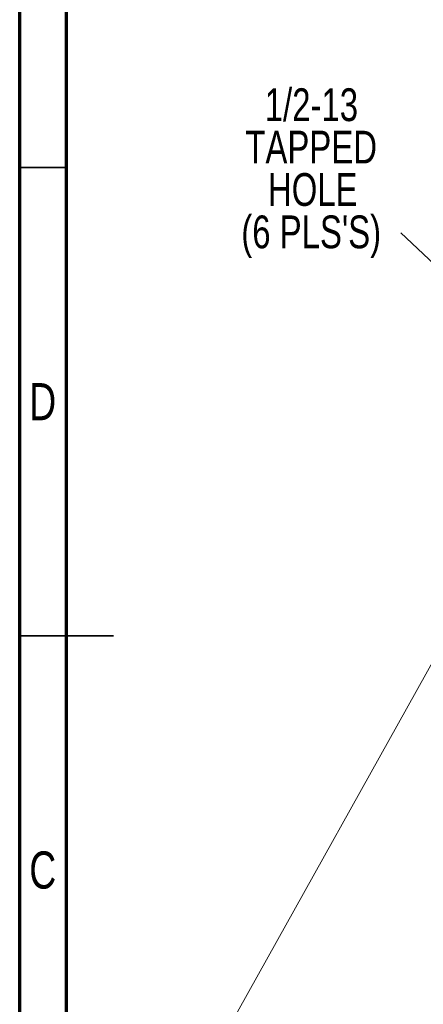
# Model space of a CAD drawing. Header units: inches. Extents: x 0.6 to 16.3, y 0.2 to 11.5.
# Tile 2 of 34: x 0.6 to 2.3, y 4.3 to 8.4. Entities that reach past the tile are written whole.
import ezdxf

# ---------------------------------------------------------------- set-up
doc = ezdxf.new("R2010")
doc.units = ezdxf.units.IN
doc.header["$MEASUREMENT"] = 0
doc.styles.add('SLDTEXTSTYLE0', font='TXT', dxfattribs={"width": 0.75})
doc.dimstyles.new('SLDDIMSTYLE5', dxfattribs={"dimtxt": 0.137795, "dimasz": 0.14, "dimexe": 0, "dimexo": 0.0625, "dimgap": 0.034449, "dimtad": 0, "dimtih": 1, "dimtoh": 1, "dimdec": 1, "dimlfac": 2, "dimrnd": 1e-09, "dimzin": 12, "dimdsep": 46, "dimtxsty": 'SLDTEXTSTYLE0', "dimblk1": 'CLOSED', "dimblk2": 'CLOSED', "dimsah": 1, "dimcen": 0.09, "dimadec": 0, "dimazin": 3, "dimtfac": 1, "dimtdec": 1, "dimtofl": 0, "dimtmove": 0, "dimatfit": 3, "dimldrblk": 'CLOSED', "dimfxl": 0, "dimfrac": 2, "dimtolj": 1, "dimtzin": 12, "dimarcsym": 0})
doc.dimstyles.new('SLDDIMSTYLE6', dxfattribs={"dimtxt": 0.18, "dimasz": 0.14, "dimexe": 0, "dimexo": 0.0625, "dimgap": 0, "dimtad": 0, "dimtih": 1, "dimtoh": 1, "dimdec": 0, "dimrnd": 1e-09, "dimzin": 0, "dimdsep": 46, "dimtxsty": 'Standard', "dimsah": 1, "dimcen": 0.09, "dimadec": 0, "dimazin": 0, "dimtfac": 0.14, "dimtdec": 0, "dimtofl": 0, "dimtmove": 0, "dimatfit": 3, "dimfxl": 0, "dimfrac": 2, "dimtolj": 1, "dimtzin": 0, "dimarcsym": 0})

# ---------------------------------------------------------------- blocks, each defined once
blk = doc.blocks.new('_Closed')
at = {"color": 0, "linetype": 'ByBlock', "lineweight": -2}
for p, q in [((-1, 0.166667), (0, 0)), ((-1, 0.166667), (-1, -0.166667)), ((0, 0), (-1, -0.166667)), ((0, 0), (-1, 0))]:
    blk.add_line(p, q, dxfattribs=at)
blk = doc.blocks.new('_D_7')
at = {"color": 7, "linetype": 'Continuous', "lineweight": 0}
for p, q in [((2.9229, 6.8118), (1.4397, 4.1488)), ((5.4346, 5.4129), (3.9514, 2.7499)), ((1.4588, 4.1832), (2.7157, 3.4832)), ((2.8785, 3.5059), (2.8365, 3.5059)), ((2.8365, 3.5059), (2.8365, 3.2872)), ((3.1839, 3.5059), (3.2259, 3.5059)), ((3.2259, 3.5059), (3.2259, 3.2872)), ((2.8365, 3.2872), (2.8785, 3.2872)), ((3.2259, 3.2872), (3.1839, 3.2872)), ((3.9706, 2.7843), (3.3467, 3.1317))]:
    blk.add_line(p, q, dxfattribs=at)
at = {"color": 7, "linetype": 'Continuous', "lineweight": 18, "xscale": 0.14, "yscale": 0.14}
for p, rotation in [((1.4588, 4.1832, 0.8982), 150.8844000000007), ((3.9706, 2.7843, 0.8982), 330.8844000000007)]:
    blk.add_blockref('_Closed', p, dxfattribs=dict(at, rotation=rotation))
at = {"color": 7, "linetype": 'Continuous', "lineweight": 18, "char_height": 0.1378, "attachment_point": 1, "style": 'SLDTEXTSTYLE0'}
for s, insert in [('146', (2.8785, 3.4648)), ('5.8', (2.9039, 3.2586))]:
    blk.add_mtext(s, dxfattribs=dict(at, insert=insert))
blk = doc.blocks.new('SW_NOTE_0_1')
at = {"color": 0, "linetype": 'Continuous', "lineweight": 0, "char_height": 0.1378, "attachment_point": 2, "style": 'SLDTEXTSTYLE0'}
for s, insert in [('1/2-13', (-0.376, 0.608)), ('TAPPED', (-0.3769, 0.4298)), ('HOLE', (-0.3703, 0.2516)), ("(6 PLS'S)", (-0.3768, 0.0735))]:
    blk.add_mtext(s, dxfattribs=dict(at, insert=insert))

msp = doc.modelspace()

# ---------------------------------------------------------------- linework, layer by layer
at = {"color": 7, "linetype": 'Continuous', "lineweight": 70}
for p, q in [((0.590551, 0.19685), (0.590551, 11.496063)), ((0.787402, 0.393701), (0.787402, 11.299213))]:
    msp.add_line(p, q, dxfattribs=at)
at = {"color": 7, "linetype": 'Continuous', "lineweight": 35}
for p, q in [((0.787402, 7.814961), (0.590551, 7.814961)), ((0.590551, 5.846457), (0.984252, 5.846457)), ((0.787402, 5.846457), (0.590551, 5.846457))]:
    msp.add_line(p, q, dxfattribs=at)

# ---------------------------------------------------------------- block references
at = {"color": 7, "linetype": 'Continuous', "lineweight": 0}
msp.add_blockref('SW_NOTE_0_1', (2.191455, 7.539254), dxfattribs=at)

# ---------------------------------------------------------------- texts
at = {"color": 7, "linetype": 'Continuous', "lineweight": 0, "char_height": 0.15625, "attachment_point": 2, "style": 'SLDTEXTSTYLE0'}
for s, insert in [('D', (0.687114, 6.908422)), ('C', (0.687349, 4.939918))]:
    msp.add_mtext(s, dxfattribs=dict(at, insert=insert))

# ---------------------------------------------------------------- dimensions: what is measured, and where the dimension line sits
at = {"color": 7, "linetype": 'Continuous', "lineweight": 18}
dim = msp.add_linear_dim(base=(1.4588499, 4.1831513), p1=(5.4537561, 5.4473164), p2=(2.9420417, 6.8462145), angle=330.8844, dimstyle='SLDDIMSTYLE5', dxfattribs=at)
dim.commit()
dim.dimension.update_dxf_attribs({"geometry": '_D_7', "text_midpoint": (3.0311773, 3.3074442), "dimtype": 160})

# ---------------------------------------------------------------- leaders
at = {"color": 7, "linetype": 'Continuous', "lineweight": 0}
msp.add_leader([(2.857851, 6.909751), (2.191455, 7.539254)], dimstyle='SLDDIMSTYLE6', dxfattribs=at)

doc.saveas('drawing.dxf')
